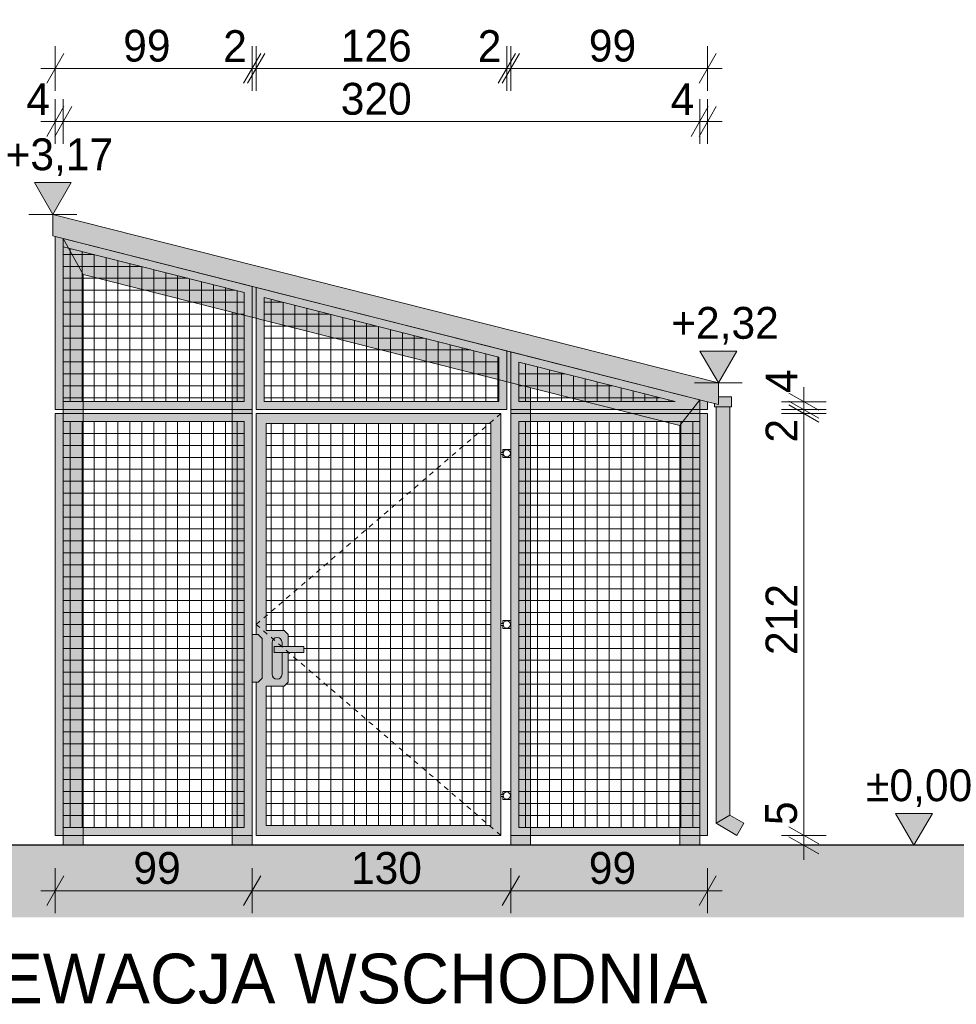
# Model space of a CAD drawing. Extents: x -279660 to -178910, y 68529 to 97979.
# Tile 43 of 45: x -192760 to -188051, y 78210 to 83160. Entities that reach past the tile are written whole.
import ezdxf

# ---------------------------------------------------------------- set-up
doc = ezdxf.new("R2010")
doc.units = 0
doc.header["$MEASUREMENT"] = 0
doc.linetypes.add('Hidden Line', pattern=[50, 25, -25])
for name, color, linetype, lineweight, true_color in [('Arch kolorystyka_Nr_Pióra__2', 7, 'Continuous', 13, 0x7f7f7f), ('Arch konstrukcja dachu_Nr_Pióra__22', 7, 'Continuous', 9, 0x7f7f7f), ('Arch konstrukcja dachu_Nr_Pióra__88', 7, 'Continuous', 20, 0xfd4435), ('Arch okna_Nr_Pióra__2', 7, 'Continuous', 13, 0x7f7f7f), ('Arch wykończenie_Nr_Pióra__22', 7, 'Continuous', 9, 0x7f7f7f)]:
    doc.layers.add(name, color=color, linetype=linetype, lineweight=lineweight, true_color=true_color)
for name, color, linetype, lineweight in [('Arch kolorystyka_Nr_Pióra__21', 7, 'Continuous', 9), ('Arch kolorystyka_Nr_Pióra__41', 7, 'Continuous', 15), ('Arch konstrukcja dachu_Nr_Pióra__21', 7, 'Continuous', 9), ('Arch okna_Nr_Pióra__21', 7, 'Continuous', 9), ('Arch opisy_Nr_Pióra__21', 7, 'Continuous', 9), ('Arch schody_Nr_Pióra__1', 7, 'Continuous', 25), ('Arch teren_Nr_Pióra__21', 7, 'Continuous', 9), ('Arch wykończenie_Nr_Pióra__21', 7, 'Continuous', 9), ('Arch wymiary_Nr_Pióra__19', 255, 'Continuous', 13), ('Arch wymiary_Nr_Pióra__21', 7, 'Continuous', 9)]:
    doc.layers.add(name, color=color, linetype=linetype, lineweight=lineweight)
doc.layers.add('Arch wymiary', color=7, linetype='Continuous')
doc.styles.add('GENERATED_STYLE_1', font='txt')
doc.styles.add('GENERATED_STYLE_2', font='txt')
doc.styles.add('GENERATED_STYLE_7', font='txt')
doc.dimstyles.new('GENERATED_STYLE__1', dxfattribs={"dimtxt": 160.000002, "dimasz": 114, "dimexe": 0.18, "dimexo": 0, "dimgap": 0.09, "dimtad": 1, "dimtih": 1, "dimtoh": 1, "dimdec": 0, "dimlfac": 0.1, "dimzin": 0, "dimdsep": 46, "dimtxsty": 'GENERATED_STYLE_1', "dimblk": 'ARROWHEAD_2', "dimblk1": 'ARROWHEAD_2', "dimblk2": 'ARROWHEAD_2', "dimcen": 0.09, "dimclrd": 7, "dimclre": 7, "dimclrt": 7, "dimazin": 0, "dimtfac": 1, "dimtdec": 4, "dimtmove": 0, "dimatfit": 3, "dimfxl": 0, "dimtolj": 1, "dimtzin": 0, "dimarcsym": 0})
doc.dimstyles.new('GENERATED_STYLE__2', dxfattribs={"dimtxt": 160.000002, "dimasz": 114, "dimexe": 0.18, "dimexo": 0, "dimgap": 0.09, "dimtad": 1, "dimdec": 0, "dimlfac": 0.1, "dimzin": 0, "dimdsep": 46, "dimtxsty": 'GENERATED_STYLE_1', "dimblk": 'ARROWHEAD_2', "dimblk1": 'ARROWHEAD_2', "dimblk2": 'ARROWHEAD_2', "dimcen": 0.09, "dimclrd": 7, "dimclre": 7, "dimclrt": 7, "dimazin": 0, "dimtfac": 1, "dimtdec": 4, "dimtmove": 0, "dimatfit": 3, "dimfxl": 0, "dimtolj": 1, "dimtzin": 0, "dimarcsym": 0})
doc.dimstyles.new('GENERATED_STYLE__3', dxfattribs={"dimtxt": 160.000002, "dimasz": 114, "dimexe": 0.18, "dimexo": 0, "dimgap": 0.09, "dimtad": 1, "dimdec": 0, "dimlfac": 0.1, "dimzin": 0, "dimdsep": 46, "dimtxsty": 'GENERATED_STYLE_1', "dimblk": 'ARROWHEAD_2', "dimblk1": 'ARROWHEAD_2', "dimblk2": 'ARROWHEAD_2', "dimcen": 0.09, "dimclrd": 7, "dimclre": 7, "dimclrt": 7, "dimazin": 0, "dimtfac": 1, "dimtdec": 4, "dimtmove": 2, "dimatfit": 3, "dimfxl": 0, "dimtolj": 1, "dimtzin": 0, "dimarcsym": 0})
doc.dimstyles.new('GENERATED_STYLE__4', dxfattribs={"dimtxt": 160.000002, "dimasz": 114, "dimexe": 0.18, "dimexo": 0, "dimgap": 0.09, "dimtad": 1, "dimtih": 1, "dimtoh": 1, "dimdec": 0, "dimlfac": 0.1, "dimzin": 0, "dimdsep": 46, "dimtxsty": 'GENERATED_STYLE_2', "dimblk": 'ARROWHEAD_2', "dimblk1": 'ARROWHEAD_2', "dimblk2": 'ARROWHEAD_2', "dimcen": 0.09, "dimclrd": 255, "dimclre": 255, "dimclrt": 255, "dimazin": 0, "dimtfac": 1, "dimtdec": 4, "dimtmove": 0, "dimatfit": 3, "dimfxl": 0, "dimtolj": 1, "dimtzin": 0, "dimarcsym": 0})
pattern_1 = [(180, (-190956.24, 80119.56), (0, 60), []), (90, (-190956.24, 80119.56), (60, 0), [])]
pattern_2 = [(180, (-189796.24, 80119.56), (0, 60), []), (90, (-189796.24, 80119.56), (60, 0), [])]
pattern_3 = [(180, (-192086.24, 80119.56), (0, 60), []), (90, (-192086.24, 80119.56), (60, 0), [])]

# ---------------------------------------------------------------- blocks, each defined once
blk = doc.blocks.new('Wymiary_8', base_point=(-192593.6, 82181.1))
at = {"layer": 'Arch wymiary_Nr_Pióra__21', "linetype": 'Continuous'}
blk.add_hatch(color=256, dxfattribs=at).paths.add_polyline_path([(-192593.6, 82181.1), (-192686.4, 82341.1), (-192500.8, 82341.1)], flags=0)
for p, q in [((-192593.6, 82181.1), (-192686.4, 82341.1)), ((-192686.4, 82341.1), (-192500.8, 82341.1)), ((-192500.8, 82341.1), (-192593.6, 82181.1)), ((-192593.6, 82181.1), (-192713.6, 82181.1)), ((-192593.6, 82181.1), (-192473.6, 82181.1))]:
    blk.add_line(p, q, dxfattribs=at)
at = {"layer": 'Arch wymiary_Nr_Pióra__21', "insert": (-192831.6, 82373.1), "char_height": 160, "attachment_point": 7, "style": 'GENERATED_STYLE_2'}
blk.add_mtext('{+3,17}', dxfattribs=at)
blk = doc.blocks.new('Wymiary_9', base_point=(-189246.8, 81334))
at = {"layer": 'Arch wymiary_Nr_Pióra__21', "linetype": 'Continuous'}
blk.add_hatch(color=256, dxfattribs=at).paths.add_polyline_path([(-189246.8, 81334), (-189339.6, 81494), (-189154, 81494)], flags=0)
for p, q in [((-189246.8, 81334), (-189339.6, 81494)), ((-189339.6, 81494), (-189154, 81494)), ((-189154, 81494), (-189246.8, 81334)), ((-189246.8, 81334), (-189366.8, 81334)), ((-189246.8, 81334), (-189126.8, 81334))]:
    blk.add_line(p, q, dxfattribs=at)
at = {"layer": 'Arch wymiary_Nr_Pióra__21', "insert": (-189484.7, 81526), "char_height": 160, "attachment_point": 7, "style": 'GENERATED_STYLE_2'}
blk.add_mtext('{+2,32}', dxfattribs=at)
blk = doc.blocks.new('Wymiary_11', base_point=(-188263.6, 79009.6))
at = {"layer": 'Arch wymiary_Nr_Pióra__21', "linetype": 'Continuous'}
blk.add_hatch(color=256, dxfattribs=at).paths.add_polyline_path([(-188263.6, 79009.6), (-188356.4, 79169.6), (-188170.8, 79169.6)], flags=0)
for p, q in [((-188263.6, 79009.6), (-188356.4, 79169.6)), ((-188356.4, 79169.6), (-188170.8, 79169.6)), ((-188170.8, 79169.6), (-188263.6, 79009.6)), ((-188263.6, 79009.6), (-188383.6, 79009.6)), ((-188263.6, 79009.6), (-188143.6, 79009.6))]:
    blk.add_line(p, q, dxfattribs=at)
at = {"layer": 'Arch wymiary_Nr_Pióra__21', "insert": (-188504.5, 79201.6), "char_height": 160, "attachment_point": 7, "style": 'GENERATED_STYLE_2'}
blk.add_mtext('{±0,00}', dxfattribs=at)
blk = doc.blocks.new('*D181')
at = {"layer": 'Arch wymiary_Nr_Pióra__19', "linetype": 'Continuous'}
for p, q in [((-192581.2, 78669), (-192581.2, 78894)), ((-191591.2, 78669), (-191591.2, 78894)), ((-192537.9, 78856.5), (-192624.5, 78706.5)), ((-191547.9, 78856.5), (-191634.5, 78706.5)), ((-192654.6, 78781.5), (-192581.2, 78781.5)), ((-192581.2, 78781.5), (-191591.2, 78781.5))]:
    blk.add_line(p, q, dxfattribs=at)
at = {"layer": 'Arch wymiary_Nr_Pióra__19', "char_height": 160, "attachment_point": 7, "style": 'GENERATED_STYLE_2'}
for s, insert in [('{99}', (-192188.6, 78813.5)), ('{130}', (-191094.8, 78813.5)), ('{99}', (-189898.6, 78813.5))]:
    blk.add_mtext(s, dxfattribs=dict(at, insert=insert))
blk = doc.blocks.new('ARROWHEAD_2')
at = {"color": 0, "linetype": 'Continuous', "lineweight": 0}
for p, q in [((-0.378, -0.655), (0.378, 0.655)), ((0, 0), (-1, 0))]:
    blk.add_line(p, q, dxfattribs=at)
blk = doc.blocks.new('*D182')
at = {"layer": 'Arch wymiary_Nr_Pióra__19', "linetype": 'Continuous'}
for p, q in [((-191591.2, 78669), (-191591.2, 78894)), ((-190291.2, 78669), (-190291.2, 78894)), ((-191547.9, 78856.5), (-191634.5, 78706.5)), ((-190247.9, 78856.5), (-190334.5, 78706.5)), ((-191591.2, 78781.5), (-190291.2, 78781.5))]:
    blk.add_line(p, q, dxfattribs=at)
at = {"layer": 'Arch wymiary_Nr_Pióra__19', "char_height": 160, "attachment_point": 7, "style": 'GENERATED_STYLE_2'}
for s, insert in [('{99}', (-192188.6, 78813.5)), ('{130}', (-191094.8, 78813.5)), ('{99}', (-189898.6, 78813.5))]:
    blk.add_mtext(s, dxfattribs=dict(at, insert=insert))
blk = doc.blocks.new('*D183')
at = {"layer": 'Arch wymiary_Nr_Pióra__19', "linetype": 'Continuous'}
for p, q in [((-190291.2, 78669), (-190291.2, 78894)), ((-189301.2, 78669), (-189301.2, 78894)), ((-190247.9, 78856.5), (-190334.5, 78706.5)), ((-189344.5, 78706.5), (-189257.9, 78856.5)), ((-190291.2, 78781.5), (-189301.2, 78781.5)), ((-189301.2, 78781.5), (-189227.9, 78781.5))]:
    blk.add_line(p, q, dxfattribs=at)
at = {"layer": 'Arch wymiary_Nr_Pióra__19', "char_height": 160, "attachment_point": 7, "style": 'GENERATED_STYLE_2'}
for s, insert in [('{99}', (-192188.6, 78813.5)), ('{130}', (-191094.8, 78813.5)), ('{99}', (-189898.6, 78813.5))]:
    blk.add_mtext(s, dxfattribs=dict(at, insert=insert))
blk = doc.blocks.new('*D184')
at = {"layer": 'Arch wymiary_Nr_Pióra__21', "linetype": 'Continuous'}
for p, q in [((-193190.2, 79102.9), (-193040.2, 79016.3)), ((-193002.7, 79059.6), (-193227.7, 79059.6)), ((-193190.2, 79052.9), (-193040.2, 78966.3)), ((-193115.2, 79009.6), (-193115.2, 79059.6)), ((-193002.7, 79009.6), (-193227.7, 79009.6)), ((-193115.2, 78936.2), (-193115.2, 79009.6))]:
    blk.add_line(p, q, dxfattribs=at)
at = {"layer": 'Arch wymiary_Nr_Pióra__21', "char_height": 160, "attachment_point": 7, "rotation": 90, "style": 'GENERATED_STYLE_1'}
for s, insert in [('{11}', (-193147.2, 81821.5)), ('{87}', (-193147.2, 81429.8)), ('{2}', (-193147.2, 81033.8)), ('{212}', (-193147.2, 79966)), ('{5}', (-193147.2, 79096.8))]:
    blk.add_mtext(s, dxfattribs=dict(at, insert=insert))
blk = doc.blocks.new('*D185')
at = {"layer": 'Arch wymiary_Nr_Pióra__21', "linetype": 'Continuous'}
for p, q in [((-193190.2, 81242.9), (-193040.2, 81156.3)), ((-193040.2, 81136.3), (-193190.2, 81222.9)), ((-193002.7, 81179.6), (-193227.7, 81179.6)), ((-193115.2, 79059.6), (-193115.2, 81179.6)), ((-193190.2, 79102.9), (-193040.2, 79016.3)), ((-193002.7, 79059.6), (-193227.7, 79059.6))]:
    blk.add_line(p, q, dxfattribs=at)
at = {"layer": 'Arch wymiary_Nr_Pióra__21', "char_height": 160, "attachment_point": 7, "rotation": 90, "style": 'GENERATED_STYLE_1'}
for s, insert in [('{11}', (-193147.2, 81821.5)), ('{87}', (-193147.2, 81429.8)), ('{2}', (-193147.2, 81033.8)), ('{212}', (-193147.2, 79966)), ('{5}', (-193147.2, 79096.8))]:
    blk.add_mtext(s, dxfattribs=dict(at, insert=insert))
blk = doc.blocks.new('*D186')
at = {"layer": 'Arch wymiary_Nr_Pióra__21', "linetype": 'Continuous'}
for p, q in [((-193190.2, 81242.9), (-193040.2, 81156.3)), ((-193040.2, 81136.3), (-193190.2, 81222.9)), ((-193002.7, 81199.6), (-193227.7, 81199.6)), ((-193002.7, 81179.6), (-193227.7, 81179.6)), ((-193115.2, 81179.6), (-193115.2, 81199.6))]:
    blk.add_line(p, q, dxfattribs=at)
at = {"layer": 'Arch wymiary_Nr_Pióra__21', "char_height": 160, "attachment_point": 7, "rotation": 90, "style": 'GENERATED_STYLE_1'}
for s, insert in [('{11}', (-193147.2, 81821.5)), ('{87}', (-193147.2, 81429.8)), ('{2}', (-193147.2, 81033.8)), ('{212}', (-193147.2, 79966)), ('{5}', (-193147.2, 79096.8))]:
    blk.add_mtext(s, dxfattribs=dict(at, insert=insert))
blk = doc.blocks.new('*D187')
at = {"layer": 'Arch wymiary_Nr_Pióra__21', "linetype": 'Continuous'}
for p, q in [((-193190.2, 82113), (-193040.2, 82026.4)), ((-193002.7, 82069.7), (-193227.7, 82069.7)), ((-193115.2, 81199.6), (-193115.2, 82069.7)), ((-193190.2, 81242.9), (-193040.2, 81156.3)), ((-193040.2, 81136.3), (-193190.2, 81222.9)), ((-193002.7, 81199.6), (-193227.7, 81199.6))]:
    blk.add_line(p, q, dxfattribs=at)
at = {"layer": 'Arch wymiary_Nr_Pióra__21', "char_height": 160, "attachment_point": 7, "rotation": 90, "style": 'GENERATED_STYLE_1'}
for s, insert in [('{11}', (-193147.2, 81821.5)), ('{87}', (-193147.2, 81429.8)), ('{2}', (-193147.2, 81033.8)), ('{212}', (-193147.2, 79966)), ('{5}', (-193147.2, 79096.8))]:
    blk.add_mtext(s, dxfattribs=dict(at, insert=insert))
blk = doc.blocks.new('*D188')
at = {"layer": 'Arch wymiary_Nr_Pióra__21', "linetype": 'Continuous'}
for p, q in [((-193040.2, 82137.8), (-193190.2, 82224.4)), ((-193115.2, 82181.1), (-193115.2, 82254.5)), ((-193002.7, 82181.1), (-193227.7, 82181.1)), ((-193115.2, 82069.7), (-193115.2, 82181.1)), ((-193190.2, 82113), (-193040.2, 82026.4)), ((-193002.7, 82069.7), (-193227.7, 82069.7))]:
    blk.add_line(p, q, dxfattribs=at)
at = {"layer": 'Arch wymiary_Nr_Pióra__21', "char_height": 160, "attachment_point": 7, "rotation": 90, "style": 'GENERATED_STYLE_1'}
for s, insert in [('{11}', (-193147.2, 81821.5)), ('{87}', (-193147.2, 81429.8)), ('{2}', (-193147.2, 81033.8)), ('{212}', (-193147.2, 79966)), ('{5}', (-193147.2, 79096.8))]:
    blk.add_mtext(s, dxfattribs=dict(at, insert=insert))
blk = doc.blocks.new('*D189')
at = {"layer": 'Arch wymiary_Nr_Pióra__21', "linetype": 'Continuous'}
for p, q in [((-192581.2, 82802.3), (-192581.2, 83027.3)), ((-191591.2, 82802.3), (-191591.2, 83027.3)), ((-192537.9, 82989.8), (-192624.5, 82839.8)), ((-191634.5, 82839.8), (-191547.9, 82989.8)), ((-191527.9, 82989.8), (-191614.5, 82839.8)), ((-192654.6, 82914.8), (-192581.2, 82914.8)), ((-192581.2, 82914.8), (-191591.2, 82914.8))]:
    blk.add_line(p, q, dxfattribs=at)
at = {"layer": 'Arch wymiary_Nr_Pióra__21', "char_height": 160, "attachment_point": 7, "style": 'GENERATED_STYLE_1'}
for s, insert in [('{99}', (-192239.8, 82946.8)), ('{2}', (-191737, 82946.8)), ('{126}', (-191146, 82946.8)), ('{2}', (-190457, 82946.8)), ('{99}', (-189898.6, 82946.8))]:
    blk.add_mtext(s, dxfattribs=dict(at, insert=insert))
blk = doc.blocks.new('*D190')
at = {"layer": 'Arch wymiary_Nr_Pióra__21', "linetype": 'Continuous'}
for p, q in [((-191591.2, 82802.3), (-191591.2, 83027.3)), ((-191571.2, 82802.3), (-191571.2, 83027.3)), ((-191634.5, 82839.8), (-191547.9, 82989.8)), ((-191527.9, 82989.8), (-191614.5, 82839.8)), ((-191591.2, 82914.8), (-191571.2, 82914.8))]:
    blk.add_line(p, q, dxfattribs=at)
at = {"layer": 'Arch wymiary_Nr_Pióra__21', "char_height": 160, "attachment_point": 7, "style": 'GENERATED_STYLE_1'}
for s, insert in [('{99}', (-192239.8, 82946.8)), ('{2}', (-191737, 82946.8)), ('{126}', (-191146, 82946.8)), ('{2}', (-190457, 82946.8)), ('{99}', (-189898.6, 82946.8))]:
    blk.add_mtext(s, dxfattribs=dict(at, insert=insert))
blk = doc.blocks.new('*D191')
at = {"layer": 'Arch wymiary_Nr_Pióra__21', "linetype": 'Continuous'}
for p, q in [((-191571.2, 82802.3), (-191571.2, 83027.3)), ((-190311.2, 82802.3), (-190311.2, 83027.3)), ((-191634.5, 82839.8), (-191547.9, 82989.8)), ((-191527.9, 82989.8), (-191614.5, 82839.8)), ((-190354.5, 82839.8), (-190267.9, 82989.8)), ((-190247.9, 82989.8), (-190334.5, 82839.8)), ((-191571.2, 82914.8), (-190311.2, 82914.8))]:
    blk.add_line(p, q, dxfattribs=at)
at = {"layer": 'Arch wymiary_Nr_Pióra__21', "char_height": 160, "attachment_point": 7, "style": 'GENERATED_STYLE_1'}
for s, insert in [('{99}', (-192239.8, 82946.8)), ('{2}', (-191737, 82946.8)), ('{126}', (-191146, 82946.8)), ('{2}', (-190457, 82946.8)), ('{99}', (-189898.6, 82946.8))]:
    blk.add_mtext(s, dxfattribs=dict(at, insert=insert))
blk = doc.blocks.new('*D192')
at = {"layer": 'Arch wymiary_Nr_Pióra__21', "linetype": 'Continuous'}
for p, q in [((-190311.2, 82802.3), (-190311.2, 83027.3)), ((-190291.2, 82802.3), (-190291.2, 83027.3)), ((-190354.5, 82839.8), (-190267.9, 82989.8)), ((-190247.9, 82989.8), (-190334.5, 82839.8)), ((-190311.2, 82914.8), (-190291.2, 82914.8))]:
    blk.add_line(p, q, dxfattribs=at)
at = {"layer": 'Arch wymiary_Nr_Pióra__21', "char_height": 160, "attachment_point": 7, "style": 'GENERATED_STYLE_1'}
for s, insert in [('{99}', (-192239.8, 82946.8)), ('{2}', (-191737, 82946.8)), ('{126}', (-191146, 82946.8)), ('{2}', (-190457, 82946.8)), ('{99}', (-189898.6, 82946.8))]:
    blk.add_mtext(s, dxfattribs=dict(at, insert=insert))
blk = doc.blocks.new('*D193')
at = {"layer": 'Arch wymiary_Nr_Pióra__21', "linetype": 'Continuous'}
for p, q in [((-190291.2, 82802.3), (-190291.2, 83027.3)), ((-189301.2, 82802.3), (-189301.2, 83027.3)), ((-190354.5, 82839.8), (-190267.9, 82989.8)), ((-190247.9, 82989.8), (-190334.5, 82839.8)), ((-189344.5, 82839.8), (-189257.9, 82989.8)), ((-190291.2, 82914.8), (-189301.2, 82914.8)), ((-189301.2, 82914.8), (-189227.9, 82914.8))]:
    blk.add_line(p, q, dxfattribs=at)
at = {"layer": 'Arch wymiary_Nr_Pióra__21', "char_height": 160, "attachment_point": 7, "style": 'GENERATED_STYLE_1'}
for s, insert in [('{99}', (-192239.8, 82946.8)), ('{2}', (-191737, 82946.8)), ('{126}', (-191146, 82946.8)), ('{2}', (-190457, 82946.8)), ('{99}', (-189898.6, 82946.8))]:
    blk.add_mtext(s, dxfattribs=dict(at, insert=insert))
blk = doc.blocks.new('*D197')
at = {"layer": 'Arch wymiary_Nr_Pióra__21', "linetype": 'Continuous'}
for p, q in [((-192581.2, 82535.3), (-192581.2, 82760.3)), ((-192541.2, 82535.3), (-192541.2, 82760.3)), ((-192624.5, 82572.8), (-192537.9, 82722.8)), ((-192497.9, 82722.8), (-192584.5, 82572.8)), ((-192654.6, 82647.8), (-192581.2, 82647.8)), ((-192581.2, 82647.8), (-192541.2, 82647.8))]:
    blk.add_line(p, q, dxfattribs=at)
at = {"layer": 'Arch wymiary_Nr_Pióra__21', "char_height": 160, "attachment_point": 7, "style": 'GENERATED_STYLE_1'}
for s, insert in [('{4}', (-192727, 82679.8)), ('{320}', (-191146, 82679.8)), ('{4}', (-189487, 82679.8))]:
    blk.add_mtext(s, dxfattribs=dict(at, insert=insert))
blk = doc.blocks.new('*D198')
at = {"layer": 'Arch wymiary_Nr_Pióra__21', "linetype": 'Continuous'}
for p, q in [((-192541.2, 82535.3), (-192541.2, 82760.3)), ((-189341.2, 82535.3), (-189341.2, 82760.3)), ((-192624.5, 82572.8), (-192537.9, 82722.8)), ((-192497.9, 82722.8), (-192584.5, 82572.8)), ((-189384.5, 82572.8), (-189297.9, 82722.8)), ((-189257.9, 82722.8), (-189344.5, 82572.8)), ((-192541.2, 82647.8), (-189341.2, 82647.8))]:
    blk.add_line(p, q, dxfattribs=at)
at = {"layer": 'Arch wymiary_Nr_Pióra__21', "char_height": 160, "attachment_point": 7, "style": 'GENERATED_STYLE_1'}
for s, insert in [('{4}', (-192727, 82679.8)), ('{320}', (-191146, 82679.8)), ('{4}', (-189487, 82679.8))]:
    blk.add_mtext(s, dxfattribs=dict(at, insert=insert))
blk = doc.blocks.new('*D199')
at = {"layer": 'Arch wymiary_Nr_Pióra__21', "linetype": 'Continuous'}
for p, q in [((-189341.2, 82535.3), (-189341.2, 82760.3)), ((-189301.2, 82535.3), (-189301.2, 82760.3)), ((-189384.5, 82572.8), (-189297.9, 82722.8)), ((-189257.9, 82722.8), (-189344.5, 82572.8)), ((-189341.2, 82647.8), (-189301.2, 82647.8)), ((-189301.2, 82647.8), (-189227.9, 82647.8))]:
    blk.add_line(p, q, dxfattribs=at)
at = {"layer": 'Arch wymiary_Nr_Pióra__21', "char_height": 160, "attachment_point": 7, "style": 'GENERATED_STYLE_1'}
for s, insert in [('{4}', (-192727, 82679.8)), ('{320}', (-191146, 82679.8)), ('{4}', (-189487, 82679.8))]:
    blk.add_mtext(s, dxfattribs=dict(at, insert=insert))
blk = doc.blocks.new('*D209')
at = {"layer": 'Arch wymiary_Nr_Pióra__21', "linetype": 'Continuous'}
for p, q in [((-188892.6, 79102.9), (-188742.6, 79016.3)), ((-188705.1, 79059.6), (-188930.1, 79059.6)), ((-188892.6, 79052.9), (-188742.6, 78966.3)), ((-188817.6, 79009.6), (-188817.6, 79059.6)), ((-188705.1, 79009.6), (-188930.1, 79009.6)), ((-188817.6, 78936.2), (-188817.6, 79009.6))]:
    blk.add_line(p, q, dxfattribs=at)
at = {"layer": 'Arch wymiary_Nr_Pióra__21', "char_height": 160, "attachment_point": 7, "rotation": 90, "style": 'GENERATED_STYLE_1'}
for s, insert in [('{4}', (-188849.6, 81282.8)), ('{2}', (-188849.6, 81033.8)), ('{212}', (-188849.6, 79966)), ('{5}', (-188849.6, 79111.1))]:
    blk.add_mtext(s, dxfattribs=dict(at, insert=insert))
blk = doc.blocks.new('*D210')
at = {"layer": 'Arch wymiary_Nr_Pióra__21', "linetype": 'Continuous'}
for p, q in [((-188742.6, 81156.3), (-188892.6, 81242.9)), ((-188742.6, 81136.3), (-188892.6, 81222.9)), ((-188705.1, 81179.6), (-188930.1, 81179.6)), ((-188817.6, 79059.6), (-188817.6, 81179.6)), ((-188892.6, 79102.9), (-188742.6, 79016.3)), ((-188705.1, 79059.6), (-188930.1, 79059.6))]:
    blk.add_line(p, q, dxfattribs=at)
at = {"layer": 'Arch wymiary_Nr_Pióra__21', "char_height": 160, "attachment_point": 7, "rotation": 90, "style": 'GENERATED_STYLE_1'}
for s, insert in [('{4}', (-188849.6, 81282.8)), ('{2}', (-188849.6, 81033.8)), ('{212}', (-188849.6, 79966)), ('{5}', (-188849.6, 79111.1))]:
    blk.add_mtext(s, dxfattribs=dict(at, insert=insert))
blk = doc.blocks.new('*D211')
at = {"layer": 'Arch wymiary_Nr_Pióra__21', "linetype": 'Continuous'}
for p, q in [((-188892.6, 81282.7), (-188742.6, 81196.1)), ((-188742.6, 81156.3), (-188892.6, 81242.9)), ((-188742.6, 81136.3), (-188892.6, 81222.9)), ((-188705.1, 81199.6), (-188930.1, 81199.6)), ((-188705.1, 81179.6), (-188930.1, 81179.6)), ((-188817.6, 81179.6), (-188817.6, 81199.6))]:
    blk.add_line(p, q, dxfattribs=at)
at = {"layer": 'Arch wymiary_Nr_Pióra__21', "char_height": 160, "attachment_point": 7, "rotation": 90, "style": 'GENERATED_STYLE_1'}
for s, insert in [('{4}', (-188849.6, 81282.8)), ('{2}', (-188849.6, 81033.8)), ('{212}', (-188849.6, 79966)), ('{5}', (-188849.6, 79111.1))]:
    blk.add_mtext(s, dxfattribs=dict(at, insert=insert))
blk = doc.blocks.new('*D212')
at = {"layer": 'Arch wymiary_Nr_Pióra__21', "linetype": 'Continuous'}
for p, q in [((-188892.6, 81282.7), (-188742.6, 81196.1)), ((-188817.6, 81239.4), (-188817.6, 81312.8)), ((-188705.1, 81239.4), (-188930.1, 81239.4)), ((-188742.6, 81156.3), (-188892.6, 81242.9)), ((-188742.6, 81136.3), (-188892.6, 81222.9)), ((-188817.6, 81199.6), (-188817.6, 81239.4)), ((-188705.1, 81199.6), (-188930.1, 81199.6))]:
    blk.add_line(p, q, dxfattribs=at)
at = {"layer": 'Arch wymiary_Nr_Pióra__21', "char_height": 160, "attachment_point": 7, "rotation": 90, "style": 'GENERATED_STYLE_1'}
for s, insert in [('{4}', (-188849.6, 81282.8)), ('{2}', (-188849.6, 81033.8)), ('{212}', (-188849.6, 79966)), ('{5}', (-188849.6, 79111.1))]:
    blk.add_mtext(s, dxfattribs=dict(at, insert=insert))

msp = doc.modelspace()

# ---------------------------------------------------------------- hatches: boundary and pattern name
at = {"layer": 'Arch kolorystyka_Nr_Pióra__2', "linetype": 'Continuous'}
for points in [[(-192441.2, 81879.5), (-192541.2, 82059.6), (-189341.2, 81249.6), (-189441.2, 81120.1)], [(-192441.2, 81879.5), (-192441.2, 79009.6), (-192541.2, 79009.6), (-192541.2, 82059.6)], [(-191691.2, 81689.7), (-191591.2, 81664.4), (-191591.2, 79009.6), (-191691.2, 79009.6)], [(-190291.2, 81335.3), (-190191.2, 81310), (-190191.2, 79009.6), (-190291.2, 79009.6)], [(-189441.2, 81120.1), (-189341.2, 81249.6), (-189341.2, 81099.6), (-189341.2, 79009.6), (-189441.2, 79009.6)]]:
    msp.add_hatch(color=256, dxfattribs=at).paths.add_polyline_path(points, flags=0)
at = {"layer": 'Arch kolorystyka_Nr_Pióra__21', "linetype": 'Continuous'}
h = msp.add_hatch(color=256, dxfattribs=at)
h.paths.add_polyline_path([(-192581.2, 81199.6), (-192581.2, 82069.7), (-191591.2, 81819.1), (-191591.2, 81199.6)], flags=0)
h.paths.add_polyline_path([(-192541.2, 81239.6), (-192541.2, 82018.3), (-191631.2, 81788), (-191631.2, 81239.6)], flags=0)
h = msp.add_hatch(color=256, dxfattribs=at)
h.paths.add_polyline_path([(-190311.2, 81495.1), (-190311.2, 81199.6), (-191571.2, 81199.6), (-191571.2, 81814)], flags=0)
h.paths.add_polyline_path([(-190351.2, 81464), (-190351.2, 81239.6), (-191531.2, 81239.6), (-191531.2, 81762.6)], flags=0)
h = msp.add_hatch(color=256, dxfattribs=at)
h.paths.add_polyline_path([(-189301.2, 81239.4), (-189301.2, 81199.6), (-190291.2, 81199.6), (-190291.2, 81490)], flags=0)
h.paths.add_polyline_path([(-190251.2, 81239.6), (-190251.2, 81438.6), (-189464.7, 81239.6)], flags=0)
h = msp.add_hatch(color=256, dxfattribs=at)
h.paths.add_polyline_path([(-191591.2, 79059.6), (-192581.2, 79059.6), (-192581.2, 81179.6), (-191591.2, 81179.6)], flags=0)
h.paths.add_polyline_path([(-191631.2, 81139.6), (-192541.2, 81139.6), (-192541.2, 79099.6), (-191631.2, 79099.6)], flags=0)
h = msp.add_hatch(color=256, dxfattribs=at)
h.paths.add_polyline_path([(-191571.2, 81179.6), (-190341.2, 81179.6), (-190341.2, 79059.6), (-191571.2, 79059.6), (-191571.2, 79829.6), (-191591.2, 79829.6), (-191591.2, 80069.6), (-191571.2, 80069.6)], flags=0)
h.paths.add_polyline_path([(-190391.2, 81129.6), (-191521.2, 81129.6), (-191521.2, 80089.6), (-191431.2, 80089.6), (-191411.2, 80069.6), (-191411.2, 80009.6), (-191331.5, 80009.6), (-191331.5, 79979.6), (-191411.2, 79979.6), (-191411.2, 79829.6), (-191431.2, 79809.6), (-191521.2, 79809.6), (-191521.2, 79109.6), (-190391.2, 79109.6)], flags=0)
h = msp.add_hatch(color=256, dxfattribs=at)
h.paths.add_polyline_path([(-189301.2, 79059.6), (-190291.2, 79059.6), (-190291.2, 81179.6), (-189301.2, 81179.6)], flags=0)
h.paths.add_polyline_path([(-189341.2, 81139.6), (-190251.2, 81139.6), (-190251.2, 79099.6), (-189341.2, 79099.6)], flags=0)
at = {"layer": 'Arch kolorystyka_Nr_Pióra__41', "linetype": 'Continuous'}
for points in [[(-189246.8, 81334), (-189246.8, 81263.9), (-189246.8, 81225.7), (-189266.3, 81230.6), (-189301.2, 81239.4), (-190291.2, 81490), (-192541.2, 82059.6), (-192581.2, 82069.7), (-192593.6, 82072.8), (-192593.6, 82181.1)], [(-189181.3, 81213.9), (-189266.3, 81213.9), (-189266.3, 81230.6), (-189246.8, 81225.7), (-189246.8, 81263.9), (-189181.3, 81263.9)], [(-189188.8, 79160.6), (-189258.8, 79120.2), (-189258.8, 81213.9), (-189188.8, 81213.9)], [(-189258.8, 79120.2), (-189188.8, 79160.6), (-189118.8, 79120.2), (-189153.8, 79059.6)]]:
    msp.add_hatch(color=256, dxfattribs=at).paths.add_polyline_path(points, flags=0)
at = {"layer": 'Arch teren_Nr_Pióra__21', "linetype": 'Continuous'}
h = msp.add_hatch(dxfattribs=at)
h.set_pattern_fill('Rigid_Insulation', color=256, style=0, pattern_type=2)
h.set_pattern_definition(pattern_3)
h.paths.add_polyline_path([(-191631.2, 81788), (-191631.2, 81239.6), (-192541.2, 81239.6), (-192541.2, 82018.3)], flags=0)
h = msp.add_hatch(dxfattribs=at)
h.set_pattern_fill('Rigid_Insulation', color=256, style=0, pattern_type=2)
h.set_pattern_definition(pattern_1)
h.paths.add_polyline_path([(-190351.2, 81464), (-190351.2, 81239.6), (-191531.2, 81239.6), (-191531.2, 81762.6)], flags=0)
h = msp.add_hatch(dxfattribs=at)
h.set_pattern_fill('Rigid_Insulation', color=256, style=0, pattern_type=2)
h.set_pattern_definition(pattern_2)
h.paths.add_polyline_path([(-189464.7, 81239.6), (-190251.2, 81239.6), (-190251.2, 81438.6)], flags=0)
h = msp.add_hatch(dxfattribs=at)
h.set_pattern_fill('Rigid_Insulation', color=256, style=0, pattern_type=2)
h.set_pattern_definition(pattern_3)
h.paths.add_polyline_path([(-191631.2, 81139.6), (-191631.2, 79099.6), (-192541.2, 79099.6), (-192541.2, 81139.6)], flags=0)
h = msp.add_hatch(dxfattribs=at)
h.set_pattern_fill('Rigid_Insulation', color=256, style=0, pattern_type=2)
h.set_pattern_definition(pattern_1)
h.paths.add_polyline_path([(-190391.2, 79109.6), (-191411.2, 79109.6), (-191521.2, 79109.6), (-191521.2, 79809.6), (-191431.2, 79809.6), (-191411.2, 79829.6), (-191411.2, 79981.7), (-191408.8, 79979.6), (-191331.2, 79979.6), (-191331.2, 80009.6), (-191411.2, 80009.6), (-191411.2, 80069.6), (-191431.2, 80089.6), (-191521.2, 80089.6), (-191521.2, 80162.7), (-191521.2, 81129.6), (-190391.2, 81129.6)], flags=0)
h = msp.add_hatch(dxfattribs=at)
h.set_pattern_fill('Rigid_Insulation', color=256, style=0, pattern_type=2)
h.set_pattern_definition(pattern_2)
h.paths.add_polyline_path([(-189341.2, 81139.6), (-189341.2, 79099.6), (-190251.2, 79099.6), (-190251.2, 81139.6)], flags=0)
msp.add_hatch(color=256, dxfattribs=at).paths.add_polyline_path([(-206994.7, 79009.6), (-181578.9, 79009.6), (-181578.9, 78646.8), (-206994.7, 78646.8)], flags=0)

# ---------------------------------------------------------------- linework, layer by layer
at = {"layer": 'Arch konstrukcja dachu_Nr_Pióra__21', "linetype": 'Continuous'}
for p, q in [((-192581.2, 81199.6), (-192581.2, 82069.7)), ((-189341.2, 81249.6), (-192541.2, 82059.6)), ((-192441.2, 81879.5), (-192541.2, 82059.6)), ((-192541.2, 79009.6), (-192541.2, 82059.6)), ((-192541.2, 81239.6), (-192541.2, 82018.3)), ((-192541.2, 82018.3), (-191631.2, 81788)), ((-189441.2, 81120.1), (-192441.2, 81879.5)), ((-192441.2, 79009.6), (-192441.2, 81879.5)), ((-191591.2, 81819.1), (-191591.2, 81199.6)), ((-191571.2, 81199.6), (-191571.2, 81814)), ((-191631.2, 81788), (-191631.2, 81239.6)), ((-191531.2, 81239.6), (-191531.2, 81762.6)), ((-191531.2, 81762.6), (-190351.2, 81464)), ((-191691.2, 79009.6), (-191691.2, 81689.7)), ((-191591.2, 79009.6), (-191591.2, 81664.4)), ((-190311.2, 81199.6), (-190311.2, 81495.1)), ((-190291.2, 81199.6), (-190291.2, 81490)), ((-190351.2, 81239.6), (-190351.2, 81464)), ((-190251.2, 81239.6), (-190251.2, 81438.6)), ((-190251.2, 81438.6), (-189464.7, 81239.6)), ((-190291.2, 79009.6), (-190291.2, 81335.3)), ((-190191.2, 79009.6), (-190191.2, 81310)), ((-191631.2, 81239.6), (-192541.2, 81239.6)), ((-190351.2, 81239.6), (-191531.2, 81239.6)), ((-189464.7, 81239.6), (-190251.2, 81239.6)), ((-189441.2, 81120.1), (-189341.2, 81249.6)), ((-189341.2, 79009.6), (-189341.2, 81249.6)), ((-189301.2, 81239.4), (-189301.2, 81199.6)), ((-191591.2, 81199.6), (-192581.2, 81199.6)), ((-191591.2, 81179.6), (-192581.2, 81179.6)), ((-192581.2, 79059.6), (-192581.2, 81179.6)), ((-191591.2, 81179.6), (-191591.2, 80069.6)), ((-190311.2, 81199.6), (-191571.2, 81199.6)), ((-190341.2, 81179.6), (-191571.2, 81179.6)), ((-191571.2, 81179.6), (-191571.2, 80069.6)), ((-190341.2, 81179.6), (-190341.2, 79059.6)), ((-189301.2, 81199.6), (-190291.2, 81199.6)), ((-189301.2, 81179.6), (-190291.2, 81179.6)), ((-190291.2, 79059.6), (-190291.2, 81179.6)), ((-189301.2, 81179.6), (-189301.2, 79059.6)), ((-191631.2, 81139.6), (-192541.2, 81139.6)), ((-192541.2, 79099.6), (-192541.2, 81139.6)), ((-191631.2, 81139.6), (-191631.2, 79099.6)), ((-190391.2, 81129.6), (-191521.2, 81129.6)), ((-191521.2, 81129.6), (-191521.2, 80089.6)), ((-190391.2, 81129.6), (-190391.2, 79109.6)), ((-189341.2, 81139.6), (-190251.2, 81139.6)), ((-190251.2, 79099.6), (-190251.2, 81139.6)), ((-189441.2, 79009.6), (-189441.2, 81120.1)), ((-189341.2, 81139.6), (-189341.2, 79099.6)), ((-190328.5, 80984.6), (-190341.2, 80984.6)), ((-190328.5, 80974.6), (-190341.2, 80974.6)), ((-190331.2, 80999.6), (-190291.2, 80999.6)), ((-190331.2, 80999.6), (-190331.2, 80984.6)), ((-190331.2, 80974.6), (-190331.2, 80959.6)), ((-190291.2, 80999.6), (-190291.2, 80959.6)), ((-190291.2, 80959.6), (-190331.2, 80959.6)), ((-190291.2, 80139.6), (-190331.2, 80139.6)), ((-190331.2, 80124.6), (-190331.2, 80139.6)), ((-190291.2, 80099.6), (-190291.2, 80139.6)), ((-191431.2, 80089.6), (-191521.2, 80089.6)), ((-191431.2, 80089.6), (-191411.2, 80069.6)), ((-190328.5, 80124.6), (-190341.2, 80124.6)), ((-190328.5, 80114.6), (-190341.2, 80114.6)), ((-190331.2, 80099.6), (-190331.2, 80114.6)), ((-190331.2, 80099.6), (-190291.2, 80099.6)), ((-191571.2, 80069.6), (-191591.2, 80069.6)), ((-191411.2, 80069.6), (-191411.2, 80009.6)), ((-191411.2, 79979.6), (-191411.2, 79829.6)), ((-191571.2, 79829.6), (-191591.2, 79829.6)), ((-191591.2, 79829.6), (-191591.2, 79059.6)), ((-191571.2, 79829.6), (-191571.2, 79059.6)), ((-191431.2, 79809.6), (-191521.2, 79809.6)), ((-191521.2, 79809.6), (-191521.2, 79109.6)), ((-191431.2, 79809.6), (-191411.2, 79829.6)), ((-190328.5, 79264.6), (-190341.2, 79264.6)), ((-190328.5, 79254.6), (-190341.2, 79254.6)), ((-190291.2, 79279.6), (-190331.2, 79279.6)), ((-190331.2, 79264.6), (-190331.2, 79279.6)), ((-190331.2, 79239.6), (-190331.2, 79254.6)), ((-190331.2, 79239.6), (-190291.2, 79239.6)), ((-190291.2, 79239.6), (-190291.2, 79279.6)), ((-191631.2, 79099.6), (-192541.2, 79099.6)), ((-190391.2, 79109.6), (-191521.2, 79109.6)), ((-189341.2, 79099.6), (-190251.2, 79099.6)), ((-191591.2, 79059.6), (-192581.2, 79059.6)), ((-190341.2, 79059.6), (-191571.2, 79059.6)), ((-189301.2, 79059.6), (-190291.2, 79059.6))]:
    msp.add_line(p, q, dxfattribs=at)
for centre in [(-190311.2, 80979.6), (-190311.2, 80119.6), (-190311.2, 79259.6)]:
    msp.add_circle(centre, 18, dxfattribs=at)
at = {"layer": 'Arch konstrukcja dachu_Nr_Pióra__22', "linetype": 'Continuous'}
for p, q in [((-192581.2, 82069.7), (-191591.2, 81819.1)), ((-191571.2, 81814), (-190311.2, 81495.1)), ((-190291.2, 81490), (-189301.2, 81239.4)), ((-191591.2, 80069.6), (-191591.2, 79829.6)), ((-191561.2, 80069.6), (-191571.2, 80069.6)), ((-191541.2, 80049.6), (-191561.2, 80069.6)), ((-191541.2, 79849.6), (-191541.2, 80049.6)), ((-191561.2, 79829.6), (-191541.2, 79849.6)), ((-191561.2, 79829.6), (-191571.2, 79829.6))]:
    msp.add_line(p, q, dxfattribs=at)
at = {"layer": 'Arch konstrukcja dachu_Nr_Pióra__88', "linetype": 'Hidden Line'}
for p, q in [((-191571.2, 80119.6), (-190341.2, 81179.6)), ((-190341.2, 79059.6), (-191571.2, 80119.6))]:
    msp.add_line(p, q, dxfattribs=at)
at = {"layer": 'Arch okna_Nr_Pióra__2', "linetype": 'Continuous'}
for p, q in [((-191491.2, 79869.6), (-191491.2, 80029.6)), ((-191441.2, 80009.6), (-191441.2, 80029.6)), ((-191481.2, 80009.6), (-191411.2, 80009.6)), ((-191481.2, 79979.6), (-191411.2, 79979.6)), ((-191441.2, 79869.6), (-191441.2, 79979.6))]:
    msp.add_line(p, q, dxfattribs=at)
for centre, start, end in [((-191466.2, 80029.6), 0, 180), ((-191466.2, 79869.6), 180, 0)]:
    msp.add_arc(centre, 25, start, end, dxfattribs=at)
at = {"layer": 'Arch okna_Nr_Pióra__21', "linetype": 'Continuous'}
for p, q in [((-191481.2, 80009.6), (-191481.2, 79979.6)), ((-191411.2, 80009.6), (-191331.2, 80009.6)), ((-191411.2, 79979.6), (-191331.2, 79979.6)), ((-191331.2, 79979.6), (-191331.2, 80009.6))]:
    msp.add_line(p, q, dxfattribs=at)
at = {"layer": 'Arch schody_Nr_Pióra__1', "linetype": 'Continuous'}
msp.add_line((-181578.9, 79009.6), (-206994.7, 79009.6), dxfattribs=at)
at = {"layer": 'Arch wykończenie_Nr_Pióra__21', "linetype": 'Continuous'}
for p, q in [((-192593.6, 82072.8), (-192593.6, 82181.1)), ((-192593.6, 82181.1), (-189246.8, 81334)), ((-192581.2, 82069.7), (-192593.6, 82072.8)), ((-189246.8, 81334), (-189246.8, 81263.9)), ((-189266.3, 81230.6), (-189301.2, 81239.4)), ((-189266.3, 81213.9), (-189266.3, 81230.6)), ((-189181.3, 81263.9), (-189246.8, 81263.9)), ((-189181.3, 81213.9), (-189181.3, 81263.9)), ((-189266.3, 81213.9), (-189258.8, 81213.9)), ((-189258.8, 81213.9), (-189258.8, 79120.2)), ((-189188.8, 81213.9), (-189188.8, 79160.6)), ((-189188.8, 81213.9), (-189181.3, 81213.9)), ((-189118.8, 79120.2), (-189188.8, 79160.6)), ((-189153.8, 79059.6), (-189258.8, 79120.2)), ((-189118.8, 79120.2), (-189153.8, 79059.6))]:
    msp.add_line(p, q, dxfattribs=at)
at = {"layer": 'Arch wykończenie_Nr_Pióra__22', "linetype": 'Continuous'}
for p, q in [((-189301.2, 81239.4), (-192581.2, 82069.7)), ((-189246.8, 81225.7), (-189266.3, 81230.6)), ((-189246.8, 81263.9), (-189246.8, 81225.7)), ((-189258.8, 81213.9), (-189188.8, 81213.9)), ((-189188.8, 79160.6), (-189258.8, 79120.2))]:
    msp.add_line(p, q, dxfattribs=at)

# ---------------------------------------------------------------- block references
at = {"layer": 'Arch wymiary', "linetype": 'Continuous'}
for name, p in [('Wymiary_8', (-192593.6, 82181.1)), ('Wymiary_9', (-189246.8, 81334)), ('Wymiary_11', (-188263.6, 79009.6))]:
    msp.add_blockref(name, p, dxfattribs=at)

# ---------------------------------------------------------------- texts
at = {"layer": 'Arch opisy_Nr_Pióra__21', "linetype": 'Continuous', "insert": (-189301.2, 78464.8), "char_height": 250, "attachment_point": 3, "style": 'GENERATED_STYLE_7'}
msp.add_mtext('{ELEWACJA WSCHODNIA}', dxfattribs=at)

# ---------------------------------------------------------------- dimensions: what is measured, and where the dimension line sits
at = {"layer": 'Arch wymiary', "linetype": 'Continuous'}
for base, p1, p2, picture, middle in [((-192581.2, 82914.8), (-192581.2, 82069.7), (-191591.2, 81819.1), '*D189', (-192118.4, 83026.8)), ((-192581.2, 82914.8), (-191591.2, 81819.1), (-191571.2, 81622.9), '*D190', (-191676.3, 83026.8)), ((-192581.2, 82914.8), (-191571.2, 81622.9), (-190311.2, 81433.5), '*D191', (-190963.9, 83026.8)), ((-192581.2, 82914.8), (-190311.2, 81433.5), (-190291.2, 81425.7), '*D192', (-190396.3, 83026.8)), ((-192581.2, 82914.8), (-190291.2, 81425.7), (-189301.2, 81199.6), '*D193', (-189777.2, 83026.8)), ((-192581.2, 82647.8), (-192581.2, 82069.7), (-192541.2, 82059.6), '*D197', (-192666.3, 82759.8)), ((-192581.2, 82647.8), (-192541.2, 82059.6), (-189341.2, 81057.8), '*D198', (-190963.9, 82759.8)), ((-192581.2, 82647.8), (-189341.2, 81057.8), (-189301.2, 81074), '*D199', (-189426.3, 82759.8))]:
    dim = msp.add_linear_dim(base=base, p1=p1, p2=p2, dimstyle='GENERATED_STYLE__1', dxfattribs=at)
    dim.commit()
    dim.dimension.update_dxf_attribs({"geometry": picture, "text_midpoint": middle})
for base, p1, p2, dimstyle, picture, middle in [((-193115.2, 79009.6), (-192581.2, 82069.7), (-192593.6, 82181.1), 'GENERATED_STYLE__2', '*D188', (-193227.2, 81934.9)), ((-193115.2, 79009.6), (-192581.2, 81199.6), (-192581.2, 82069.7), 'GENERATED_STYLE__2', '*D187', (-193227.2, 81551.2)), ((-193115.2, 79009.6), (-192541.2, 79009.6), (-192581.2, 79059.6), 'GENERATED_STYLE__3', '*D184', (-193227.2, 79157.5)), ((-193115.2, 79009.6), (-192581.2, 79059.6), (-192581.2, 81179.6), 'GENERATED_STYLE__2', '*D185', (-193227.2, 80148.1)), ((-193115.2, 79009.6), (-192581.2, 81179.6), (-192581.2, 81199.6), 'GENERATED_STYLE__2', '*D186', (-193227.2, 81094.5)), ((-188817.6, 79009.6), (-189341.2, 79009.6), (-189301.2, 79059.6), 'GENERATED_STYLE__3', '*D209', (-188929.6, 79171.8)), ((-188817.6, 79009.6), (-189301.2, 79059.6), (-189301.2, 81179.6), 'GENERATED_STYLE__2', '*D210', (-188929.6, 80148.1)), ((-188817.6, 79009.6), (-189301.2, 81179.6), (-189301.2, 81199.6), 'GENERATED_STYLE__2', '*D211', (-188929.6, 81094.5)), ((-188817.6, 79009.6), (-189301.2, 81199.6), (-189301.2, 81239.4), 'GENERATED_STYLE__2', '*D212', (-188929.6, 81343.5))]:
    dim = msp.add_linear_dim(base=base, p1=p1, p2=p2, angle=90, dimstyle=dimstyle, dxfattribs=at)
    dim.commit()
    dim.dimension.update_dxf_attribs({"geometry": picture, "text_midpoint": middle})
at = {"layer": 'Arch wymiary', "color": 255, "linetype": 'Continuous', "lineweight": 13}
for p1, p2, picture, middle in [((-192581.2, 79059.6), (-191591.2, 79059.6), '*D181', (-192067.2, 78893.5)), ((-191591.2, 79059.6), (-190291.2, 79059.6), '*D182', (-190912.7, 78893.5)), ((-190291.2, 79059.6), (-189301.2, 79059.6), '*D183', (-189777.2, 78893.5))]:
    dim = msp.add_linear_dim(base=(-192581.2, 78781.5), p1=p1, p2=p2, dimstyle='GENERATED_STYLE__4', dxfattribs=at)
    dim.commit()
    dim.dimension.update_dxf_attribs({"geometry": picture, "text_midpoint": middle})

doc.saveas('drawing.dxf')
